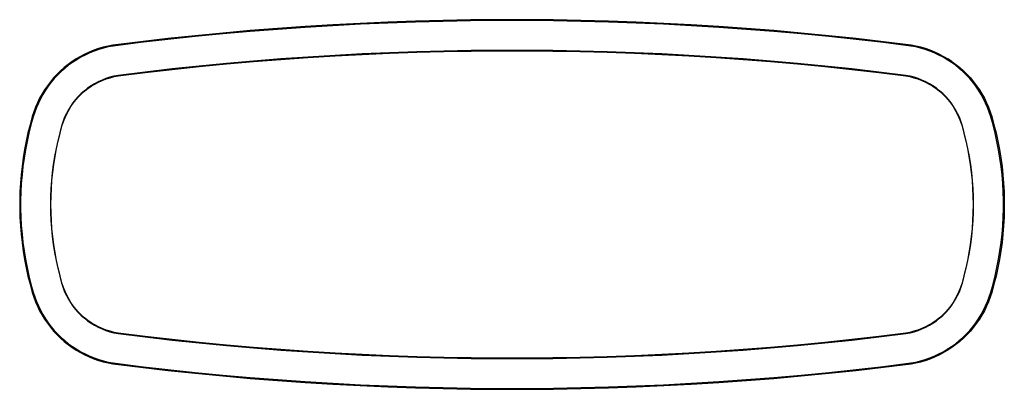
# Model space of a CAD drawing. Header units: millimetres. Extents: x -160 to 160, y -60 to 60.
import ezdxf

# ---------------------------------------------------------------- set-up
doc = ezdxf.new("R2010")
doc.units = ezdxf.units.MM
doc.header["$MEASUREMENT"] = 0
doc.layers.add('Make2D$Visibile$Curve', color=7, linetype='Continuous', true_color=0x000000)

msp = doc.modelspace()

# ---------------------------------------------------------------- linework, layer by layer
at = {"layer": 'Make2D$Visibile$Curve', "color": 18, "lineweight": -3, "true_color": 0x000000}
for p, q in [((-67.21, 57.8), (-76.16, 57.17)), ((-58.26, 58.35), (-67.21, 57.8)), ((-58.24, 58.05), (-67.18, 57.5)), ((-49.3, 58.82), (-58.26, 58.35)), ((-49.29, 58.52), (-58.24, 58.05)), ((-40.35, 59.21), (-49.3, 58.82)), ((-40.33, 58.91), (-49.29, 58.52)), ((-31.38, 59.53), (-40.35, 59.21)), ((-31.37, 59.23), (-40.33, 58.91)), ((-22.42, 59.76), (-31.38, 59.53)), ((-22.41, 59.47), (-31.37, 59.23)), ((-13.45, 59.92), (-22.42, 59.76)), ((-13.45, 59.62), (-22.41, 59.47)), ((-4.48, 60), (-13.45, 59.92)), ((-4.48, 59.7), (-13.45, 59.62)), ((4.48, 60), (-4.48, 60)), ((4.48, 59.7), (-4.48, 59.7)), ((13.45, 59.92), (4.48, 60)), ((13.45, 59.62), (4.48, 59.7)), ((22.42, 59.76), (13.45, 59.92)), ((22.41, 59.47), (13.45, 59.62)), ((31.37, 59.23), (22.41, 59.47)), ((31.38, 59.53), (22.42, 59.76)), ((40.33, 58.91), (31.37, 59.23)), ((40.34, 59.21), (31.38, 59.53)), ((49.29, 58.52), (40.33, 58.91)), ((49.3, 58.82), (40.34, 59.21)), ((58.24, 58.05), (49.29, 58.52)), ((58.26, 58.35), (49.3, 58.82)), ((67.18, 57.5), (58.24, 58.05)), ((67.21, 57.8), (58.26, 58.35)), ((76.16, 57.17), (67.21, 57.8)), ((-102.95, 54.81), (-111.87, 53.87)), ((-102.92, 54.51), (-111.83, 53.57)), ((-94.03, 55.67), (-102.95, 54.81)), ((-93.99, 55.38), (-102.92, 54.51)), ((-85.1, 56.46), (-94.03, 55.67)), ((-85.06, 56.16), (-93.99, 55.38)), ((-76.16, 57.17), (-85.1, 56.46)), ((-76.13, 56.87), (-85.06, 56.16)), ((-67.18, 57.5), (-76.13, 56.87)), ((76.13, 56.87), (67.18, 57.5)), ((85.06, 56.16), (76.13, 56.87)), ((85.1, 56.46), (76.16, 57.17)), ((93.99, 55.38), (85.06, 56.16)), ((94.03, 55.67), (85.1, 56.46)), ((102.92, 54.51), (93.99, 55.38)), ((102.95, 54.81), (94.03, 55.67)), ((111.83, 53.57), (102.92, 54.51)), ((111.87, 53.87), (102.95, 54.81)), ((-131.26, 51.45), (-132.82, 51.07)), ((-129.68, 51.75), (-131.26, 51.45)), ((-129.63, 51.45), (-131.2, 51.15)), ((-120.78, 52.85), (-129.68, 51.75)), ((-129.68, 51.75), (-129.68, 51.73)), ((-129.68, 51.73), (-129.67, 51.66)), ((-129.67, 51.66), (-129.65, 51.57)), ((-129.65, 51.57), (-129.63, 51.45)), ((-120.74, 52.55), (-129.63, 51.45)), ((-111.87, 53.87), (-120.78, 52.85)), ((-111.83, 53.57), (-120.74, 52.55)), ((120.74, 52.55), (111.83, 53.57)), ((120.78, 52.85), (111.87, 53.87)), ((129.63, 51.45), (120.74, 52.55)), ((129.68, 51.75), (120.78, 52.85)), ((129.65, 51.57), (129.63, 51.45)), ((131.2, 51.15), (129.63, 51.45)), ((129.67, 51.66), (129.65, 51.57)), ((129.68, 51.73), (129.67, 51.66)), ((129.68, 51.75), (129.68, 51.73)), ((131.26, 51.45), (129.68, 51.75)), ((132.82, 51.07), (131.26, 51.45)), ((-140.25, 48.07), (-141.63, 47.26)), ((-138.83, 48.81), (-140.25, 48.07)), ((-138.69, 48.54), (-140.1, 47.81)), ((-137.37, 49.48), (-138.83, 48.81)), ((-137.25, 49.21), (-138.69, 48.54)), ((-135.88, 50.08), (-137.37, 49.48)), ((-135.77, 49.8), (-137.25, 49.21)), ((-134.36, 50.61), (-135.88, 50.08)), ((-134.27, 50.33), (-135.77, 49.8)), ((-132.82, 51.07), (-134.36, 50.61)), ((-132.74, 50.78), (-134.27, 50.33)), ((-131.2, 51.15), (-132.74, 50.78)), ((-57.52, 48.41), (-66.35, 47.87)), ((-66.34, 47.72), (-57.51, 48.26)), ((-48.67, 48.88), (-57.52, 48.41)), ((-57.51, 48.26), (-48.67, 48.73)), ((-39.83, 49.26), (-48.67, 48.88)), ((-48.67, 48.73), (-39.82, 49.11)), ((-30.98, 49.57), (-39.83, 49.26)), ((-39.82, 49.11), (-30.98, 49.42)), ((-22.13, 49.81), (-30.98, 49.57)), ((-30.98, 49.42), (-22.13, 49.66)), ((-13.28, 49.96), (-22.13, 49.81)), ((-22.13, 49.66), (-13.28, 49.81)), ((-4.43, 50.04), (-13.28, 49.96)), ((-13.28, 49.81), (-4.43, 49.89)), ((4.43, 50.04), (-4.43, 50.04)), ((-4.43, 49.89), (4.43, 49.89)), ((13.28, 49.96), (4.43, 50.04)), ((4.43, 49.89), (13.28, 49.81)), ((22.13, 49.81), (13.28, 49.96)), ((13.28, 49.81), (22.13, 49.66)), ((30.98, 49.57), (22.13, 49.81)), ((22.13, 49.66), (30.98, 49.42)), ((39.83, 49.26), (30.98, 49.57)), ((30.98, 49.42), (39.82, 49.11)), ((39.82, 49.11), (48.67, 48.73)), ((48.67, 48.88), (39.83, 49.26)), ((57.52, 48.41), (48.67, 48.88)), ((48.67, 48.73), (57.51, 48.26)), ((57.51, 48.26), (66.34, 47.72)), ((66.35, 47.87), (57.52, 48.41)), ((132.74, 50.78), (131.2, 51.15)), ((134.27, 50.33), (132.74, 50.78)), ((134.36, 50.61), (132.82, 51.07)), ((135.77, 49.8), (134.27, 50.33)), ((135.88, 50.08), (134.36, 50.61)), ((137.25, 49.21), (135.77, 49.8)), ((137.37, 49.48), (135.88, 50.08)), ((138.69, 48.54), (137.25, 49.21)), ((137.37, 49.48), (138.83, 48.81)), ((138.83, 48.81), (137.37, 49.48)), ((140.1, 47.81), (138.69, 48.54)), ((138.83, 48.81), (140.25, 48.07)), ((140.25, 48.07), (141.63, 47.26)), ((-144.28, 45.44), (-145.53, 44.43)), ((-144.1, 45.2), (-145.34, 44.21)), ((-142.98, 46.38), (-144.28, 45.44)), ((-142.81, 46.13), (-144.1, 45.2)), ((-141.63, 47.26), (-142.98, 46.38)), ((-141.48, 47), (-142.81, 46.13)), ((-140.1, 47.81), (-141.48, 47)), ((-101.64, 44.94), (-110.45, 44.01)), ((-92.83, 45.79), (-101.64, 44.94)), ((-101.62, 44.79), (-92.81, 45.64)), ((-84.01, 46.56), (-92.83, 45.79)), ((-92.81, 45.64), (-84, 46.41)), ((-75.18, 47.25), (-84.01, 46.56)), ((-84, 46.41), (-75.17, 47.1)), ((-66.35, 47.87), (-75.18, 47.25)), ((-75.17, 47.1), (-66.34, 47.72)), ((66.34, 47.72), (75.17, 47.1)), ((75.18, 47.25), (66.35, 47.87)), ((75.17, 47.1), (84, 46.41)), ((84.01, 46.56), (75.18, 47.25)), ((84, 46.41), (92.81, 45.64)), ((92.83, 45.79), (84.01, 46.56)), ((92.81, 45.64), (101.62, 44.79)), ((101.64, 44.94), (92.83, 45.79)), ((110.45, 44.01), (101.64, 44.94)), ((141.48, 47), (140.1, 47.81)), ((142.81, 46.13), (141.48, 47)), ((141.63, 47.26), (142.98, 46.38)), ((142.98, 46.38), (141.63, 47.26)), ((144.1, 45.2), (142.81, 46.13)), ((142.98, 46.38), (144.28, 45.44)), ((145.34, 44.21), (144.1, 45.2)), ((144.28, 45.44), (145.53, 44.43)), ((-147.88, 42.25), (-148.97, 41.08)), ((-147.67, 42.04), (-148.75, 40.88)), ((-146.73, 43.37), (-147.88, 42.25)), ((-146.53, 43.15), (-147.67, 42.04)), ((-145.53, 44.43), (-146.73, 43.37)), ((-145.34, 44.21), (-146.53, 43.15)), ((-129.36, 41.66), (-130.67, 41.32)), ((-128.03, 41.92), (-129.36, 41.66)), ((-129.33, 41.52), (-128.01, 41.78)), ((-119.24, 43.01), (-128.03, 41.92)), ((-128.03, 41.92), (-128, 41.78)), ((-128.01, 41.78), (-119.22, 42.86)), ((-110.45, 44.01), (-119.24, 43.01)), ((-119.22, 42.86), (-110.43, 43.86)), ((-110.43, 43.86), (-101.62, 44.79)), ((101.62, 44.79), (110.43, 43.86)), ((110.43, 43.86), (119.22, 42.86)), ((119.24, 43.01), (110.45, 44.01)), ((119.22, 42.86), (128.01, 41.78)), ((128.03, 41.92), (119.24, 43.01)), ((128.03, 41.92), (128, 41.78)), ((128.01, 41.78), (129.33, 41.52)), ((129.36, 41.66), (128.03, 41.92)), ((130.67, 41.32), (129.36, 41.66)), ((146.53, 43.15), (145.34, 44.21)), ((145.53, 44.43), (146.73, 43.37)), ((146.73, 43.37), (145.53, 44.43)), ((147.67, 42.04), (146.53, 43.15)), ((146.73, 43.37), (147.88, 42.25)), ((148.75, 40.88), (147.67, 42.04)), ((147.88, 42.25), (148.97, 41.08)), ((-150.98, 38.58), (-151.89, 37.26)), ((-150.74, 38.4), (-151.64, 37.09)), ((-150.01, 39.85), (-150.98, 38.58)), ((-149.77, 39.67), (-150.74, 38.4)), ((-148.97, 41.08), (-150.01, 39.85)), ((-148.75, 40.88), (-149.77, 39.67)), ((-136.81, 38.51), (-137.92, 37.74)), ((-135.65, 39.21), (-136.81, 38.51)), ((-136.73, 38.38), (-135.58, 39.08)), ((-134.45, 39.85), (-135.65, 39.21)), ((-135.58, 39.08), (-134.39, 39.72)), ((-133.22, 40.42), (-134.45, 39.85)), ((-134.39, 39.72), (-133.17, 40.28)), ((-131.96, 40.91), (-133.22, 40.42)), ((-133.17, 40.28), (-131.91, 40.76)), ((-130.67, 41.32), (-131.96, 40.91)), ((-131.91, 40.76), (-130.63, 41.18)), ((-130.63, 41.18), (-129.33, 41.52)), ((129.33, 41.52), (130.63, 41.18)), ((130.63, 41.18), (131.91, 40.76)), ((131.96, 40.91), (130.67, 41.32)), ((131.91, 40.76), (133.17, 40.28)), ((133.22, 40.42), (131.96, 40.91)), ((133.17, 40.28), (134.39, 39.72)), ((134.45, 39.85), (133.22, 40.42)), ((134.39, 39.72), (135.58, 39.08)), ((135.65, 39.21), (134.45, 39.85)), ((135.58, 39.08), (136.73, 38.38)), ((136.81, 38.51), (135.65, 39.21)), ((137.92, 37.74), (136.81, 38.51)), ((149.77, 39.67), (148.75, 40.88)), ((148.97, 41.08), (150.01, 39.85)), ((150.74, 38.4), (149.77, 39.67)), ((150.01, 39.85), (150.98, 38.58)), ((151.64, 37.09), (150.74, 38.4)), ((150.98, 38.58), (151.89, 37.26)), ((-152.73, 35.9), (-153.51, 34.49)), ((-152.47, 35.74), (-153.24, 34.36)), ((-151.89, 37.26), (-152.73, 35.9)), ((-151.64, 37.09), (-152.47, 35.74)), ((-140, 36.01), (-140.96, 35.05)), ((-140.85, 34.95), (-139.9, 35.9)), ((-138.98, 36.9), (-140, 36.01)), ((-139.9, 35.9), (-138.89, 36.79)), ((-137.92, 37.74), (-138.98, 36.9)), ((-138.89, 36.79), (-137.83, 37.62)), ((-137.83, 37.62), (-136.73, 38.38)), ((136.73, 38.38), (137.83, 37.62)), ((137.83, 37.62), (138.89, 36.79)), ((138.98, 36.9), (137.92, 37.74)), ((138.89, 36.79), (139.9, 35.9)), ((140, 36.01), (138.98, 36.9)), ((139.9, 35.9), (140.85, 34.95)), ((140.96, 35.05), (140, 36.01)), ((152.47, 35.74), (151.64, 37.09)), ((151.89, 37.26), (152.73, 35.9)), ((153.24, 34.36), (152.47, 35.74)), ((152.73, 35.9), (153.51, 34.49)), ((-154.21, 33.06), (-154.85, 31.59)), ((-153.94, 32.93), (-154.57, 31.47)), ((-153.51, 34.49), (-154.21, 33.06)), ((-153.24, 34.36), (-153.94, 32.93)), ((-142.7, 32.98), (-143.47, 31.87)), ((-143.35, 31.79), (-142.58, 32.89)), ((-141.86, 34.04), (-142.7, 32.98)), ((-142.58, 32.89), (-141.74, 33.95)), ((-140.96, 35.05), (-141.86, 34.04)), ((-141.74, 33.95), (-140.85, 34.95)), ((140.85, 34.95), (141.74, 33.95)), ((141.86, 34.04), (140.96, 35.05)), ((141.74, 33.95), (142.58, 32.89)), ((142.7, 32.98), (141.86, 34.04)), ((142.58, 32.89), (143.35, 31.79)), ((143.47, 31.87), (142.7, 32.98)), ((153.94, 32.93), (153.24, 34.36)), ((153.51, 34.49), (154.21, 33.06)), ((154.57, 31.47), (153.94, 32.93)), ((154.21, 33.06), (154.85, 31.59)), ((-155.41, 30.09), (-155.9, 28.56)), ((-155.13, 29.99), (-155.61, 28.48)), ((-154.85, 31.59), (-155.41, 30.09)), ((-154.57, 31.47), (-155.13, 29.99)), ((-144.82, 29.53), (-145.39, 28.31)), ((-145.25, 28.25), (-144.69, 29.47)), ((-144.18, 30.72), (-144.82, 29.53)), ((-144.69, 29.47), (-144.05, 30.65)), ((-143.47, 31.87), (-144.18, 30.72)), ((-144.05, 30.65), (-143.35, 31.79)), ((143.35, 31.79), (144.05, 30.65)), ((144.18, 30.72), (143.47, 31.87)), ((144.05, 30.65), (144.69, 29.47)), ((144.82, 29.53), (144.18, 30.72)), ((144.69, 29.47), (145.25, 28.25)), ((145.39, 28.31), (144.82, 29.53)), ((155.13, 29.99), (154.57, 31.47)), ((154.85, 31.59), (155.41, 30.09)), ((155.61, 28.48), (155.13, 29.99)), ((155.41, 30.09), (155.9, 28.56)), ((-156.64, 25.91), (-157.31, 23.23)), ((-156.35, 25.83), (-157.02, 23.16)), ((-155.9, 28.56), (-156.64, 25.91)), ((-155.61, 28.48), (-156.35, 25.83)), ((-155.61, 28.48), (-155.9, 28.56)), ((-146.3, 25.76), (-147, 23.25)), ((-146.86, 23.21), (-146.16, 25.72)), ((-145.88, 27.05), (-146.3, 25.76)), ((-146.3, 25.76), (-146.16, 25.72)), ((-146.16, 25.72), (-145.74, 27)), ((-145.39, 28.31), (-145.88, 27.05)), ((-145.74, 27), (-145.25, 28.25)), ((145.25, 28.25), (145.74, 27)), ((145.88, 27.05), (145.39, 28.31)), ((145.74, 27), (146.16, 25.72)), ((146.3, 25.76), (145.88, 27.05)), ((146.3, 25.76), (146.16, 25.72)), ((146.16, 25.72), (146.3, 25.76)), ((146.16, 25.72), (146.86, 23.21)), ((147, 23.25), (146.3, 25.76)), ((155.61, 28.48), (155.9, 28.56)), ((156.35, 25.83), (155.61, 28.48)), ((155.9, 28.56), (156.64, 25.91)), ((157.02, 23.16), (156.35, 25.83)), ((156.64, 25.91), (157.31, 23.23)), ((157.31, 23.23), (156.64, 25.91)), ((156.64, 25.91), (157.31, 23.23)), ((-157.31, 23.23), (-157.91, 20.54)), ((-157.02, 23.16), (-157.61, 20.48)), ((-147, 23.25), (-147.63, 20.71)), ((-147.48, 20.68), (-146.86, 23.21)), ((146.86, 23.21), (147.48, 20.68)), ((147.63, 20.71), (147, 23.25)), ((157.61, 20.48), (157.02, 23.16)), ((157.31, 23.23), (157.91, 20.54)), ((-157.91, 20.54), (-158.43, 17.83)), ((-157.61, 20.48), (-158.13, 17.78)), ((-147.63, 20.71), (-148.19, 18.16)), ((-148.04, 18.13), (-147.48, 20.68)), ((147.48, 20.68), (148.04, 18.13)), ((148.19, 18.16), (147.63, 20.71)), ((147.63, 20.71), (147.63, 20.71)), ((158.13, 17.78), (157.61, 20.48)), ((157.91, 20.54), (158.43, 17.83)), ((-158.43, 17.83), (-158.88, 15.11)), ((-158.13, 17.78), (-158.58, 15.06)), ((-148.19, 18.16), (-148.67, 15.59)), ((-148.52, 15.57), (-148.04, 18.13)), ((148.04, 18.13), (148.52, 15.57)), ((148.67, 15.59), (148.19, 18.16)), ((158.58, 15.06), (158.13, 17.78)), ((158.43, 17.83), (158.88, 15.11)), ((-158.88, 15.11), (-159.25, 12.38)), ((-158.58, 15.06), (-158.95, 12.34)), ((-149.08, 13.01), (-149.41, 10.42)), ((-149.26, 10.41), (-148.93, 12.99)), ((-148.67, 15.59), (-149.08, 13.01)), ((-148.93, 12.99), (-148.52, 15.57)), ((148.52, 15.57), (148.93, 12.99)), ((149.08, 13.01), (148.67, 15.59)), ((148.93, 12.99), (149.26, 10.41)), ((149.41, 10.42), (149.08, 13.01)), ((158.95, 12.34), (158.58, 15.06)), ((158.88, 15.11), (159.25, 12.38)), ((-159.55, 9.64), (-159.77, 6.89)), ((-159.25, 12.38), (-159.55, 9.64)), ((-159.25, 9.61), (-159.48, 6.87)), ((-158.95, 12.34), (-159.25, 9.61)), ((-149.41, 10.42), (-149.67, 7.83)), ((-149.52, 7.81), (-149.26, 10.41)), ((149.26, 10.41), (149.52, 7.81)), ((149.67, 7.83), (149.41, 10.42)), ((159.25, 9.61), (158.95, 12.34)), ((159.25, 12.38), (159.55, 9.64)), ((159.48, 6.87), (159.25, 9.61)), ((159.55, 9.64), (159.77, 6.89)), ((-159.77, 6.89), (-159.92, 4.13)), ((-159.48, 6.87), (-159.63, 4.12)), ((-149.67, 7.83), (-149.86, 5.22)), ((-149.71, 5.21), (-149.52, 7.81)), ((149.52, 7.81), (149.71, 5.21)), ((149.86, 5.22), (149.67, 7.83)), ((159.63, 4.12), (159.48, 6.87)), ((159.77, 6.89), (159.92, 4.13)), ((-159.92, 4.13), (-160, 1.38)), ((-159.63, 4.12), (-159.7, 1.37)), ((-149.86, 5.22), (-149.97, 2.61)), ((-149.82, 2.61), (-149.71, 5.21)), ((149.71, 5.21), (149.82, 2.61)), ((149.97, 2.61), (149.86, 5.22)), ((159.7, 1.37), (159.63, 4.12)), ((159.92, 4.13), (160, 1.38)), ((-160, 1.38), (-160, -1.38)), ((-159.7, 1.37), (-159.7, -1.37)), ((-149.97, 2.61), (-150.01, 0)), ((-150.01, 0), (-149.97, -2.61)), ((-149.86, 0), (-149.82, 2.61)), ((-149.82, -2.61), (-149.86, 0)), ((149.82, 2.61), (149.86, 0)), ((149.86, 0), (149.82, -2.61)), ((150.01, 0), (149.97, 2.61)), ((149.97, -2.61), (150.01, 0)), ((159.7, -1.37), (159.7, 1.37)), ((160, 1.38), (160, -1.38)), ((-160, -1.38), (-159.92, -4.13)), ((-159.7, -1.37), (-159.63, -4.12)), ((-149.97, -2.61), (-149.86, -5.22)), ((-149.71, -5.21), (-149.82, -2.61)), ((149.82, -2.61), (149.71, -5.21)), ((149.86, -5.22), (149.97, -2.61)), ((159.63, -4.12), (159.7, -1.37)), ((160, -1.38), (159.92, -4.13)), ((-159.92, -4.13), (-159.77, -6.89)), ((-159.63, -4.12), (-159.48, -6.87)), ((-149.86, -5.22), (-149.67, -7.83)), ((-149.52, -7.81), (-149.71, -5.21)), ((149.71, -5.21), (149.52, -7.81)), ((149.67, -7.83), (149.86, -5.22)), ((159.48, -6.87), (159.63, -4.12)), ((159.92, -4.13), (159.77, -6.89)), ((-159.77, -6.89), (-159.55, -9.64)), ((-159.48, -6.87), (-159.25, -9.61)), ((-149.67, -7.83), (-149.41, -10.42)), ((-149.26, -10.41), (-149.52, -7.81)), ((149.52, -7.81), (149.26, -10.41)), ((149.41, -10.42), (149.67, -7.83)), ((159.25, -9.61), (159.48, -6.87)), ((159.77, -6.89), (159.55, -9.64)), ((-159.55, -9.64), (-159.25, -12.38)), ((-159.25, -9.61), (-158.95, -12.34)), ((-159.25, -12.38), (-158.88, -15.11)), ((-158.95, -12.34), (-158.58, -15.06)), ((-149.41, -10.42), (-149.08, -13.01)), ((-148.93, -12.99), (-149.26, -10.41)), ((149.26, -10.41), (148.93, -12.99)), ((149.08, -13.01), (149.41, -10.42)), ((158.58, -15.06), (158.95, -12.34)), ((159.25, -12.38), (158.88, -15.11)), ((158.95, -12.34), (159.25, -9.61)), ((159.55, -9.64), (159.25, -12.38)), ((-158.88, -15.11), (-158.43, -17.83)), ((-158.58, -15.06), (-158.13, -17.78)), ((-149.08, -13.01), (-148.67, -15.59)), ((-148.52, -15.57), (-148.93, -12.99)), ((-148.67, -15.59), (-148.19, -18.16)), ((-148.04, -18.13), (-148.52, -15.57)), ((148.52, -15.57), (148.04, -18.13)), ((148.19, -18.16), (148.67, -15.59)), ((148.93, -12.99), (148.52, -15.57)), ((148.67, -15.59), (149.08, -13.01)), ((158.13, -17.78), (158.58, -15.06)), ((158.88, -15.11), (158.43, -17.83)), ((-158.43, -17.83), (-157.91, -20.54)), ((-158.13, -17.78), (-157.61, -20.48)), ((-148.19, -18.16), (-147.63, -20.71)), ((-147.48, -20.68), (-148.04, -18.13)), ((148.04, -18.13), (147.48, -20.68)), ((147.63, -20.71), (148.19, -18.16)), ((157.61, -20.48), (158.13, -17.78)), ((158.43, -17.83), (157.91, -20.54)), ((-157.91, -20.54), (-157.31, -23.23)), ((-157.61, -20.48), (-157.02, -23.16)), ((-147.63, -20.71), (-147, -23.25)), ((-146.86, -23.21), (-147.48, -20.68)), ((147.48, -20.68), (146.86, -23.21)), ((147, -23.25), (147.63, -20.71)), ((157.02, -23.16), (157.61, -20.48)), ((157.91, -20.54), (157.31, -23.23)), ((-157.31, -23.23), (-156.64, -25.91)), ((-157.02, -23.16), (-156.35, -25.83)), ((-147, -23.25), (-146.3, -25.76)), ((-146.16, -25.72), (-146.86, -23.21)), ((146.86, -23.21), (146.16, -25.72)), ((146.3, -25.76), (147, -23.25)), ((156.35, -25.83), (157.02, -23.16)), ((157.31, -23.23), (156.64, -25.91)), ((-156.64, -25.91), (-155.9, -28.56)), ((-156.35, -25.83), (-155.61, -28.48)), ((-155.9, -28.56), (-155.88, -28.56)), ((-155.9, -28.56), (-155.9, -28.56)), ((-155.9, -28.56), (-155.41, -30.09)), ((-155.88, -28.56), (-155.82, -28.54)), ((-155.82, -28.54), (-155.72, -28.51)), ((-155.72, -28.51), (-155.61, -28.48)), ((-155.61, -28.48), (-155.61, -28.48)), ((-155.61, -28.48), (-155.13, -29.99)), ((-146.3, -25.76), (-146.3, -25.76)), ((-146.3, -25.76), (-145.88, -27.05)), ((-145.74, -27), (-146.16, -25.72)), ((-145.88, -27.05), (-145.39, -28.31)), ((-145.25, -28.25), (-145.74, -27)), ((-145.39, -28.31), (-144.82, -29.53)), ((-144.69, -29.47), (-145.25, -28.25)), ((145.25, -28.25), (144.69, -29.47)), ((144.82, -29.53), (145.39, -28.31)), ((145.74, -27), (145.25, -28.25)), ((145.39, -28.31), (145.88, -27.05)), ((146.16, -25.72), (145.74, -27)), ((145.88, -27.05), (146.3, -25.76)), ((155.13, -29.99), (155.61, -28.48)), ((155.9, -28.56), (155.41, -30.09)), ((155.61, -28.48), (156.35, -25.83)), ((155.61, -28.48), (155.72, -28.51)), ((155.72, -28.51), (155.82, -28.54)), ((155.82, -28.54), (155.88, -28.56)), ((155.88, -28.56), (155.9, -28.56)), ((156.64, -25.91), (155.9, -28.56)), ((-155.41, -30.09), (-154.85, -31.59)), ((-155.13, -29.99), (-154.57, -31.47)), ((-154.85, -31.59), (-154.21, -33.06)), ((-154.57, -31.47), (-153.94, -32.93)), ((-144.82, -29.53), (-144.18, -30.72)), ((-144.05, -30.65), (-144.69, -29.47)), ((-144.18, -30.72), (-143.47, -31.87)), ((-143.35, -31.79), (-144.05, -30.65)), ((-143.47, -31.87), (-142.7, -32.98)), ((-142.58, -32.89), (-143.35, -31.79)), ((143.35, -31.79), (142.58, -32.89)), ((142.7, -32.98), (143.47, -31.87)), ((144.05, -30.65), (143.35, -31.79)), ((143.47, -31.87), (144.18, -30.72)), ((144.69, -29.47), (144.05, -30.65)), ((144.18, -30.72), (144.82, -29.53)), ((153.94, -32.93), (154.57, -31.47)), ((154.85, -31.59), (154.21, -33.06)), ((154.57, -31.47), (155.13, -29.99)), ((155.41, -30.09), (154.85, -31.59)), ((-154.21, -33.06), (-153.51, -34.49)), ((-153.94, -32.93), (-153.24, -34.36)), ((-153.51, -34.49), (-152.73, -35.9)), ((-153.24, -34.36), (-152.47, -35.74)), ((-142.7, -32.98), (-141.86, -34.04)), ((-141.74, -33.95), (-142.58, -32.89)), ((-141.86, -34.04), (-141.86, -34.04)), ((-141.86, -34.04), (-140.96, -35.05)), ((-140.85, -34.95), (-141.74, -33.95)), ((-140.96, -35.05), (-140, -36.01)), ((-139.9, -35.9), (-140.85, -34.95)), ((140.85, -34.95), (139.9, -35.9)), ((140, -36.01), (140.96, -35.05)), ((141.74, -33.95), (140.85, -34.95)), ((140.96, -35.05), (141.86, -34.04)), ((142.58, -32.89), (141.74, -33.95)), ((141.86, -34.04), (142.7, -32.98)), ((152.47, -35.74), (153.24, -34.36)), ((153.51, -34.49), (152.73, -35.9)), ((153.24, -34.36), (153.94, -32.93)), ((154.21, -33.06), (153.51, -34.49)), ((-152.73, -35.9), (-151.89, -37.26)), ((-152.47, -35.74), (-151.64, -37.09)), ((-151.89, -37.26), (-150.98, -38.58)), ((-151.64, -37.09), (-150.74, -38.4)), ((-140, -36.01), (-138.98, -36.9)), ((-138.89, -36.79), (-139.9, -35.9)), ((-138.98, -36.9), (-137.92, -37.74)), ((-137.83, -37.62), (-138.89, -36.79)), ((-137.92, -37.74), (-136.81, -38.51)), ((-136.73, -38.38), (-137.83, -37.62)), ((-135.58, -39.08), (-136.73, -38.38)), ((136.73, -38.38), (135.58, -39.08)), ((137.83, -37.62), (136.73, -38.38)), ((136.81, -38.51), (137.92, -37.74)), ((138.89, -36.79), (137.83, -37.62)), ((137.92, -37.74), (138.98, -36.9)), ((139.9, -35.9), (138.89, -36.79)), ((138.98, -36.9), (140, -36.01)), ((150.74, -38.4), (151.64, -37.09)), ((151.89, -37.26), (150.98, -38.58)), ((151.64, -37.09), (152.47, -35.74)), ((152.73, -35.9), (151.89, -37.26)), ((-150.98, -38.58), (-150.01, -39.85)), ((-150.74, -38.4), (-149.77, -39.67)), ((-150.01, -39.85), (-148.97, -41.08)), ((-149.77, -39.67), (-148.75, -40.88)), ((-148.97, -41.08), (-147.88, -42.25)), ((-148.75, -40.88), (-147.67, -42.04)), ((-136.81, -38.51), (-135.65, -39.21)), ((-135.65, -39.21), (-134.45, -39.85)), ((-134.39, -39.72), (-135.58, -39.08)), ((-134.45, -39.85), (-133.22, -40.42)), ((-133.17, -40.28), (-134.39, -39.72)), ((-133.22, -40.42), (-131.96, -40.91)), ((-131.91, -40.76), (-133.17, -40.28)), ((-131.96, -40.91), (-130.67, -41.32)), ((-130.63, -41.18), (-131.91, -40.76)), ((-130.67, -41.32), (-129.36, -41.66)), ((-129.33, -41.52), (-130.63, -41.18)), ((-128.01, -41.78), (-129.33, -41.52)), ((129.33, -41.52), (128.01, -41.78)), ((130.63, -41.18), (129.33, -41.52)), ((129.36, -41.66), (130.67, -41.32)), ((131.91, -40.76), (130.63, -41.18)), ((130.67, -41.32), (131.96, -40.91)), ((133.17, -40.28), (131.91, -40.76)), ((131.96, -40.91), (133.22, -40.42)), ((134.39, -39.72), (133.17, -40.28)), ((133.22, -40.42), (134.45, -39.85)), ((135.58, -39.08), (134.39, -39.72)), ((134.45, -39.85), (135.65, -39.21)), ((135.65, -39.21), (136.81, -38.51)), ((147.67, -42.04), (148.75, -40.88)), ((148.97, -41.08), (147.88, -42.25)), ((148.75, -40.88), (149.77, -39.67)), ((150.01, -39.85), (148.97, -41.08)), ((149.77, -39.67), (150.74, -38.4)), ((150.98, -38.58), (150.01, -39.85)), ((-147.88, -42.25), (-146.73, -43.37)), ((-147.67, -42.04), (-146.53, -43.15)), ((-146.73, -43.37), (-145.53, -44.43)), ((-146.53, -43.15), (-145.34, -44.21)), ((-145.53, -44.43), (-144.28, -45.44)), ((-145.34, -44.21), (-144.1, -45.2)), ((-129.36, -41.66), (-128.03, -41.93)), ((-128.03, -41.92), (-128, -41.78)), ((-128.03, -41.93), (-128.03, -41.92)), ((-128.03, -41.92), (-128.03, -41.92)), ((-128.03, -41.92), (-119.24, -43.01)), ((-119.22, -42.86), (-128.01, -41.78)), ((-119.24, -43.01), (-110.45, -44.01)), ((-110.43, -43.86), (-119.22, -42.86)), ((-110.45, -44.01), (-101.64, -44.94)), ((-101.62, -44.79), (-110.43, -43.86)), ((-92.81, -45.64), (-101.62, -44.79)), ((101.62, -44.79), (92.81, -45.64)), ((110.43, -43.86), (101.62, -44.79)), ((101.64, -44.94), (110.45, -44.01)), ((119.22, -42.86), (110.43, -43.86)), ((110.45, -44.01), (119.24, -43.01)), ((128.01, -41.78), (119.22, -42.86)), ((119.24, -43.01), (128.03, -41.92)), ((128.03, -41.93), (129.36, -41.66)), ((128.03, -41.92), (128.03, -41.93)), ((144.1, -45.2), (145.34, -44.21)), ((145.53, -44.43), (144.28, -45.44)), ((145.53, -44.43), (144.28, -45.44)), ((145.34, -44.21), (146.53, -43.15)), ((146.73, -43.37), (145.53, -44.43)), ((146.53, -43.15), (147.67, -42.04)), ((147.88, -42.25), (146.73, -43.37)), ((-144.28, -45.44), (-142.98, -46.38)), ((-144.1, -45.2), (-142.81, -46.13)), ((-142.98, -46.38), (-141.63, -47.26)), ((-142.81, -46.13), (-141.48, -47)), ((-141.63, -47.26), (-140.25, -48.07)), ((-141.48, -47), (-140.1, -47.81)), ((-140.1, -47.81), (-138.69, -48.54)), ((-101.64, -44.94), (-92.83, -45.79)), ((-92.83, -45.79), (-84.01, -46.56)), ((-84, -46.41), (-92.81, -45.64)), ((-84.01, -46.56), (-75.18, -47.25)), ((-75.17, -47.1), (-84, -46.41)), ((-75.18, -47.25), (-66.35, -47.87)), ((-66.34, -47.72), (-75.17, -47.1)), ((-66.35, -47.87), (-57.52, -48.41)), ((-57.51, -48.26), (-66.34, -47.72)), ((66.34, -47.72), (57.51, -48.26)), ((57.52, -48.41), (66.35, -47.87)), ((75.17, -47.1), (66.34, -47.72)), ((66.35, -47.87), (75.18, -47.25)), ((84, -46.41), (75.17, -47.1)), ((75.18, -47.25), (84.01, -46.56)), ((92.81, -45.64), (84, -46.41)), ((84.01, -46.56), (92.83, -45.79)), ((92.83, -45.79), (101.64, -44.94)), ((138.69, -48.54), (140.1, -47.81)), ((140.1, -47.81), (141.48, -47)), ((141.63, -47.26), (140.25, -48.07)), ((141.48, -47), (142.81, -46.13)), ((142.98, -46.38), (141.63, -47.26)), ((142.81, -46.13), (144.1, -45.2)), ((144.28, -45.44), (142.98, -46.38)), ((-140.25, -48.07), (-138.83, -48.81)), ((-138.83, -48.81), (-137.37, -49.48)), ((-138.69, -48.54), (-137.25, -49.21)), ((-137.37, -49.48), (-135.88, -50.08)), ((-137.25, -49.21), (-135.77, -49.8)), ((-135.88, -50.08), (-134.36, -50.61)), ((-135.77, -49.8), (-134.27, -50.33)), ((-134.36, -50.61), (-132.82, -51.07)), ((-134.27, -50.33), (-132.74, -50.78)), ((-132.82, -51.07), (-131.26, -51.45)), ((-132.74, -50.78), (-131.2, -51.15)), ((-131.2, -51.15), (-129.63, -51.45)), ((-57.52, -48.41), (-48.67, -48.88)), ((-48.67, -48.73), (-57.51, -48.26)), ((-39.82, -49.11), (-48.67, -48.73)), ((-48.67, -48.88), (-39.83, -49.26)), ((-39.83, -49.26), (-30.98, -49.57)), ((-30.98, -49.42), (-39.82, -49.11)), ((-22.13, -49.66), (-30.98, -49.42)), ((-30.98, -49.57), (-22.13, -49.81)), ((-13.28, -49.81), (-22.13, -49.66)), ((-22.13, -49.81), (-13.28, -49.96)), ((-4.43, -49.89), (-13.28, -49.81)), ((-13.28, -49.96), (-4.43, -50.04)), ((4.43, -49.89), (-4.43, -49.89)), ((-4.43, -50.04), (4.43, -50.04)), ((13.28, -49.81), (4.43, -49.89)), ((4.43, -50.04), (13.28, -49.96)), ((22.13, -49.66), (13.28, -49.81)), ((13.28, -49.96), (22.13, -49.81)), ((30.98, -49.42), (22.13, -49.66)), ((22.13, -49.81), (30.98, -49.57)), ((39.82, -49.11), (30.98, -49.42)), ((30.98, -49.57), (39.83, -49.26)), ((48.67, -48.73), (39.82, -49.11)), ((39.83, -49.26), (48.67, -48.88)), ((57.51, -48.26), (48.67, -48.73)), ((48.67, -48.88), (57.52, -48.41)), ((129.63, -51.45), (131.2, -51.15)), ((131.2, -51.15), (132.74, -50.78)), ((131.26, -51.45), (132.82, -51.07)), ((132.74, -50.78), (134.27, -50.33)), ((132.82, -51.07), (134.36, -50.61)), ((134.27, -50.33), (135.77, -49.8)), ((134.36, -50.61), (135.88, -50.08)), ((135.77, -49.8), (137.25, -49.21)), ((135.88, -50.08), (137.37, -49.48)), ((137.25, -49.21), (138.69, -48.54)), ((137.37, -49.48), (138.83, -48.81)), ((140.25, -48.07), (138.83, -48.81)), ((138.83, -48.81), (140.25, -48.07)), ((-131.26, -51.45), (-129.68, -51.75)), ((-129.67, -51.66), (-129.68, -51.73)), ((-129.68, -51.73), (-129.68, -51.75)), ((-129.68, -51.75), (-129.68, -51.75)), ((-129.68, -51.75), (-129.68, -51.75)), ((-129.68, -51.75), (-120.78, -52.85)), ((-129.65, -51.57), (-129.67, -51.66)), ((-129.63, -51.45), (-129.65, -51.57)), ((-129.63, -51.45), (-129.63, -51.45)), ((-129.63, -51.45), (-120.74, -52.55)), ((-120.78, -52.85), (-111.87, -53.87)), ((-120.74, -52.55), (-111.83, -53.57)), ((-111.87, -53.87), (-102.95, -54.81)), ((-111.83, -53.57), (-102.92, -54.51)), ((102.92, -54.51), (111.83, -53.57)), ((102.95, -54.81), (111.87, -53.87)), ((111.83, -53.57), (120.74, -52.55)), ((111.87, -53.87), (120.78, -52.85)), ((120.74, -52.55), (129.63, -51.45)), ((120.78, -52.85), (129.68, -51.75)), ((129.68, -51.75), (129.63, -51.45)), ((129.68, -51.75), (131.26, -51.45)), ((-102.95, -54.81), (-94.03, -55.67)), ((-102.92, -54.51), (-93.99, -55.38)), ((-94.03, -55.67), (-85.1, -56.46)), ((-93.99, -55.38), (-85.06, -56.16)), ((-85.1, -56.46), (-76.16, -57.17)), ((-85.06, -56.16), (-76.13, -56.87)), ((-76.16, -57.17), (-67.21, -57.8)), ((-76.13, -56.87), (-67.18, -57.5)), ((-67.18, -57.5), (-58.24, -58.05)), ((58.24, -58.05), (67.18, -57.5)), ((67.18, -57.5), (76.13, -56.87)), ((67.21, -57.8), (76.16, -57.17)), ((76.13, -56.87), (85.06, -56.16)), ((76.16, -57.17), (85.1, -56.46)), ((85.06, -56.16), (93.99, -55.38)), ((85.1, -56.46), (94.03, -55.67)), ((93.99, -55.38), (102.92, -54.51)), ((94.03, -55.67), (102.95, -54.81)), ((-67.21, -57.8), (-58.26, -58.35)), ((-58.26, -58.35), (-49.3, -58.82)), ((-58.24, -58.05), (-49.29, -58.52)), ((-49.3, -58.82), (-40.35, -59.21)), ((-49.29, -58.52), (-40.33, -58.91)), ((-40.35, -59.21), (-31.38, -59.53)), ((-40.33, -58.91), (-31.37, -59.23)), ((-31.38, -59.53), (-22.42, -59.76)), ((-31.37, -59.23), (-22.41, -59.47)), ((-22.42, -59.76), (-13.45, -59.92)), ((-22.41, -59.47), (-13.45, -59.62)), ((-13.45, -59.62), (-4.48, -59.7)), ((-13.45, -59.92), (-4.48, -60)), ((-4.48, -59.7), (4.48, -59.7)), ((-4.48, -60), (4.48, -60)), ((4.48, -59.7), (13.45, -59.62)), ((4.48, -60), (13.45, -59.92)), ((13.45, -59.62), (22.41, -59.47)), ((13.45, -59.92), (22.42, -59.76)), ((22.41, -59.47), (31.37, -59.23)), ((22.42, -59.76), (31.38, -59.53)), ((31.37, -59.23), (40.33, -58.91)), ((31.38, -59.53), (40.34, -59.21)), ((40.33, -58.91), (49.29, -58.52)), ((40.34, -59.21), (49.3, -58.82)), ((49.29, -58.52), (58.24, -58.05)), ((49.3, -58.82), (58.26, -58.35)), ((58.26, -58.35), (67.21, -57.8))]:
    msp.add_line(p, q, dxfattribs=at)
for points in [[(-146.3, -25.76), (-146.23, -25.74), (-146.16, -25.72)], [(146.3, -25.76), (146.23, -25.74), (146.16, -25.72)], [(128.03, -41.92), (128.02, -41.85), (128, -41.78)]]:
    msp.add_open_spline(points, degree=2, dxfattribs=at)

doc.saveas('drawing.dxf')
